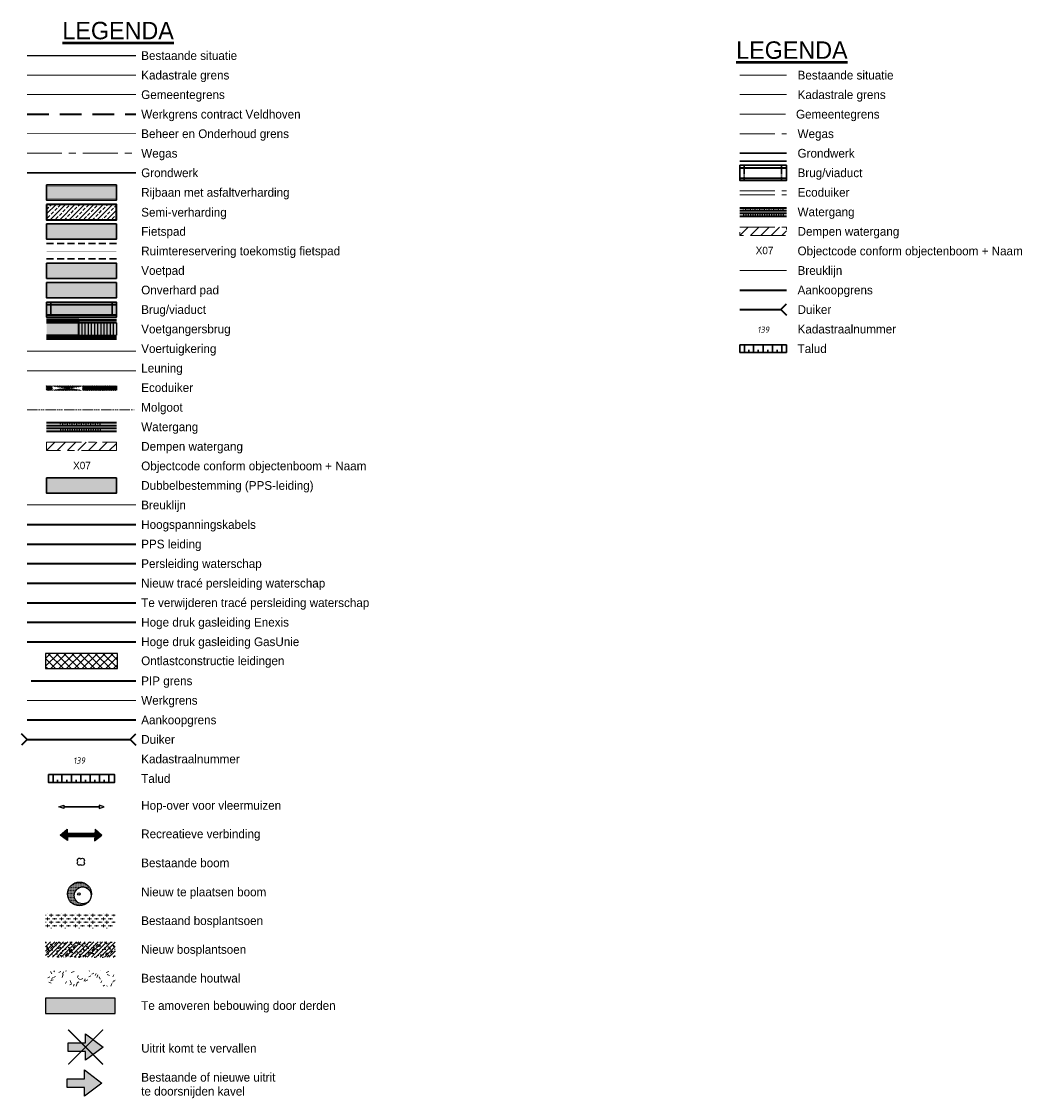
# Model space of a CAD drawing. Header units: metres. Extents: x 154839 to 161660, y 370737 to 378039.
# Tile 120 of 121: x 160429 to 160721, y 377544 to 377853. Entities that reach past the tile are written whole.
import ezdxf
from ezdxf.enums import TextEntityAlignment as Align

# ---------------------------------------------------------------- set-up
doc = ezdxf.new("R2010")
doc.units = ezdxf.units.M
for name, pattern in [('AM-AS', [16, 10, -2, 2, -2]), ('BENE 33streep015', [6, 3, -3]), ('DASHED', [0.75, 0.5, -0.25]), ('DTV-Sit_nw_Voorkeursalternatief_V08$0$DASHED2', [0.375, 0.25, -0.125]), ('Sit_nw_arcering Voorkeursalternatief_V01$0$BENE 33streep015', [6, 3, -3]), ('Sit_nw_Voorkeursalternatief_V04$0$AM-AS', [16, 10, -2, 2, -2]), ('Sit_nw_Voorkeursalternatief_V04$0$DASHED2', [0.375, 0.25, -0.125]), ('VW-3-3_STREEP', [6, 3, -3]), ('VW-FP2-1000', [3, 0.3, -2.7]), ('x-WE-SO-DWM-S-NW-Voorkeursalternatief$0$AM-AS', [16, 10, -2, 2, -2]), ('XX-FASEGRENS', [4, 2, -2]), ('{ Dashed Triple-Dot }', [2.53, 1.5, -0.25, 0.01, -0.25, 0.01, -0.25, 0.01, -0.25])]:
    doc.linetypes.add(name, pattern=pattern)
for name, color, linetype, lineweight in [('000_Systeemgrens', 30, 'Continuous', 40), ('Amoveren alle varianten', 254, 'Continuous', 0), ('B-XX-KG-GRENS_GEMEENTE-G', 150, 'KG-GEMEENTE', 18), ('B-XX-KG-GRENS_PERCEEL-GV', 150, 'Continuous', 18), ('B-XX-KG-GRENS_PERCEEL-S', 150, 'Continuous', 25), ('breuklijnN69$0$breuklijn', 76, 'Tauw_Stortnaad', 15), ('CB_---_TZ00050-_tekst 50_50_^1', 3, 'Continuous', 50), ('CI_N_-_TB04----_brug_25_^1000', 7, 'Continuous', 25), ('DWM N69 VKA V05A', 253, 'Continuous', 0), ('dwm-grondwerk', 100, 'Continuous', 30), ('dwm-kruinlijn', 100, 'Continuous', 30), ('kd-nw-rijkseiggrensplan', 170, 'rijksgrplan', 35), ('kd-nw-werkgrens1', 10, 'ENV-L16', 18), ('Leg_nw_SO+ MX-assen_v01$0$valkenswaard_l', 254, 'Continuous', 0), ('Leg_nw_SO+ MX-assen_v01$0$Variant A', 210, 'Continuous', 40), ('N-CO-BC-BETONVORM-G', 2, 'Continuous', 35), ('N-WE-AM-AS_WEG_GEBIEDSONTSLUITINGSWEG-G', 10, 'AM-AS', 18), ('N-WE-BV-GELEIDECONSTRUCTIE_GELEIDERAIL_KUNSTWERK-G', 1, 'BV-GELEIDERAIL-K', 9), ('N-WE-BV-LEUNING-G', 1, 'BV-LEUNING', 9), ('N-WE-GR-BOS-AD-100', 252, 'Continuous', 18), ('N-WE-GR-HOUTOPSTAND-AD-100', 252, 'Continuous', 18), ('N-WE-KG-GRENS_BESTEMMINGSPLAN-G', 42, 'KG-BESTEMMINGSPLAN', 35), ('n-we-kw-kunstwerk_duiker-g', 170, 'Continuous', 35), ('N-WE-VH-VERHARDING_HALFVERHARDING_BERM-G', 252, 'Continuous', 35), ('N-WE-VH-VERHARDING_KANTVERHARDING-G', 210, 'Continuous', 30), ('N-WE-VH-VERHARDING_KANTVERHARDING-G-toekomst', 210, 'DASHED', 30), ('N-WE-VW-MARKERING_LANGS_STREEP_30270_010-G', 7, 'VW-FP2-1000', 35), ('N-WE-VW-MARKERING_LANGS_STREEP_33_015-G', 7, 'VW-3-3_STREEP', 35), ('N-WE-VW-MARKERING_LANGS_STREEP_DOORGETROKKEN_015-G', 7, 'Continuous', 35), ('N-XX-OG-BEBOUWING-G', 7, 'Continuous', 25), ('Sit_nw_VKA toelichting_V04$0$CI_N_-_TZ00025-_tekst 50_50_^1', 3, 'Continuous', 25), ('Sit_nw_Voorkeursalternatief_V04$0$dwm-kunstwerklijn', 252, 'Continuous', 30), ('Sit_nw_Voorkeursalternatief_V04$0$kunstwerk-overgang', 252, 'Sit_nw_Voorkeursalternatief_V04$0$DASHED2', 30), ('Sit_nw_Voorkeursalternatief_V04$0$N-WE-AM-AS_KUNSTWERK_DUIKER-G', 10, 'Sit_nw_Voorkeursalternatief_V04$0$AM-AS', 18), ('sit_nw_voorkeursalternatief_v04$0$n-we-am-as_kunstwerk_goot-g', 4, '{ Dashed Triple-Dot }', 18), ('Sit_nw_Voorkeursalternatief_V04$0$N-WE-AM-AS_WATERGANG_SLOOT-G', 10, 'Sit_nw_Voorkeursalternatief_V04$0$AM-AS', 18), ('Sit_nw_Voorkeursalternatief_V04$0$N-WE-GW-TALUDARCERING_LANG-G', 253, 'Continuous', 25), ('Sit_nw_Voorkeursalternatief_V04$1$dwm-randverharding semiverhard-onverhard', 22, 'Continuous', 30), ('V-WE-OG-TOPOGRAFIE_BEBOUWING-G', 252, 'CONTINUOUS-V', 25), ('x-we-so-dwm-s-nw-voorkeursalternatief$0$n-we-am-as_kunstwerk_duiker-g', 10, 'x-WE-SO-DWM-S-NW-Voorkeursalternatief$0$AM-AS', 18), ('x-WE-SO-KLM-S-BS-Kritieke leidingen-001-buis gevaarlijke inhoud_ppspipelines', 30, 'gasunie', 35), ('x-WE-SO-KLM-S-BS-Kritieke leidingen-001-Nederlandse Gasunie West', 92, 'gasunie', 35), ('x-WE-SO-KLM-S-BS-Kritieke leidingen-001-TenneT TSO BV', 10, 'elechoog', 35), ('x-WE-SO-KLM-S-BS-Kritieke leidingen-001__nw ligging_waterleiding_wsdommel', 130, 'water', 35), ('x-WE-SO-KLM-S-BS-Kritieke leidingen-001__verwijderen_waterleiding_wsdommel', 253, 'water', 35), ('x-WE-SO-KLM-S-BS-Kritieke leidingen-001__waterleiding_wsdommel', 5, 'water', 35), ('x-WE-SO-KLM-S-BS-Kritieke leidingen-001_Gas hoge druk Enexis', 30, 'gashd', 35), ('X-XX-AL-BEHEER EN ONDERHOUDSGRENS-G', 200, 'XX-FASEGRENS', 25)]:
    doc.layers.add(name, color=color, linetype=linetype, lineweight=lineweight)
for name, color, linetype, lineweight, true_color in [('Arcering viaduct-brug', 7, 'BENE 33streep015', 30, 0xce9b78), ('Sit_nw_arcering Voorkeursalternatief_V01$0$Arcering fietspad', 7, 'Sit_nw_arcering Voorkeursalternatief_V01$0$BENE 33streep015', 30, 0xffc6b3), ('Sit_nw_arcering Voorkeursalternatief_V01$0$Arcering rijbaan', 7, 'Sit_nw_arcering Voorkeursalternatief_V01$0$BENE 33streep015', 30, 0x8091ac), ('Sit_nw_arcering Voorkeursalternatief_V01$0$Arcering viaduct-brug', 7, 'Sit_nw_arcering Voorkeursalternatief_V01$0$BENE 33streep015', 30, 0xce9b78), ('Sit_nw_arcering Voorkeursalternatief_V01$0$Arcering zandpad', 7, 'Sit_nw_arcering Voorkeursalternatief_V01$0$BENE 33streep015', 30, 0xfce483)]:
    doc.layers.add(name, color=color, linetype=linetype, lineweight=lineweight, true_color=true_color)
doc.layers.add('Sit_nw_arcering Voorkeursalternatief_V01$0$Arcering halfverharding', color=7, linetype='Continuous', true_color=0xb1b3cd)
doc.layers.add('TDNL----_recreatieve verbinding', color=7, linetype='Continuous', true_color=0xfce483)
for name, color, linetype in [('TDNL----_bossages', 71, 'Continuous'), ('TDNL----_bs boom', 252, 'Continuous'), ('TDNL----_hopover vleer', 190, 'Continuous'), ('TDNL----_nw boom', 72, 'Continuous'), ('TDNL----_ontlastconstructie leidingen', 160, 'Continuous'), ('TDNL----_traptredes', 1, 'Continuous'), ('uitrit', 10, 'Continuous'), ('uitrit-vervallen', 7, 'Continuous')]:
    doc.layers.add(name, color=color, linetype=linetype)
doc.styles.add('NLCS-ISO', font='NLCS-ISO.ttf')
doc.styles.add('Sit_nw_VKA toelichting_V04$0$TAUW-ISOCP', font='tcb_isocp.shx')
doc.styles.add('TAUW-ISOCP', font='tcb_isocp.shx')
doc.linetypes.add('BV-GELEIDERAIL-K', pattern='A,2,-1,[170,NLCS.shx,S=0.5,R=0,X=0,Y=0],-1', length=4)
doc.linetypes.add('BV-LEUNING', pattern='A,1,[69,NLCS.shx,S=0.2,R=0,X=0,Y=0],1', length=2)
doc.linetypes.add('CONTINUOUS-V', pattern='A,3.5,[24,NLCS.SHX,S=0.5,R=0,X=0,Y=0],3.5', length=7)
doc.linetypes.add('elechoog', pattern='A,28,-5,[23,RTW.shx,S=1.25,R=0,X=0,Y=0],-5,[23,RTW.shx,S=1.25,R=0,X=0,Y=0],-5,[23,RTW.shx,S=1.25,R=0,X=0,Y=0],-5', length=48)
doc.linetypes.add('ENV-L16', pattern='A,12.5,-1.25,[133,env-shp.shx,S=0.75,R=0,X=-0.75,Y=0],-1.25', length=15)
doc.linetypes.add('gashd', pattern='A,28,-5,[3,RTW.shx,S=1,R=0,X=0,Y=0],-5,[3,RTW.shx,S=1,R=0,X=0,Y=0],-5', length=43)
doc.linetypes.add('gasunie', pattern='A,28,-5,[3,RTW.shx,S=1,R=0,X=0,Y=0],-5,[3,RTW.shx,S=1,R=0,X=0,Y=0],-5,[3,RTW.shx,S=1,R=0,X=0,Y=0],-5', length=48)
doc.linetypes.add('KG-BESTEMMINGSPLAN', pattern='A,5.5,-3,["BP",Standard,S=1.8,R=0,X=-1.5,Y=-0.9],-3,5.5,-2,[5,NLCS.SHX,S=0.75,R=0,X=0,Y=0],-2', length=21)
doc.linetypes.add('KG-GEMEENTE', pattern='A,1,-2.25,[5,NLCS.SHX,S=1,R=0,X=0,Y=0],-2.25', length=5.5)
doc.linetypes.add('rijksgrplan', pattern='A,8,-2,[42,RTW.shx,S=1,R=0,X=0,Y=0],-2', length=12)
doc.linetypes.add('Tauw_Stortnaad', pattern='A,3,-1,[13,dgnlstyle-xxx tauw linestyles.shx,S=0.015873,R=0,X=0,Y=0],-1,3', length=8)
doc.linetypes.add('water', pattern='A,28,-5,[17,RTW.shx,S=1.25,R=0,X=0,Y=0],-5', length=38)

# ---------------------------------------------------------------- blocks, each defined once
blk = doc.blocks.new('bs boom')
at = {"layer": 'TDNL----_bs boom', "extrusion": (0, 0, -1)}
for centre, start, end in [((0.21, 0.21), 315, 135), ((-0.21, 0.21), 45, 225), ((0.21, -0.22), 225, 45.2569), ((-0.21, -0.22), 135, 315)]:
    blk.add_arc(centre, 0.3, start, end, dxfattribs=at)
blk = doc.blocks.new('SKG-PERCEELNUMMER-SO')
at = {"layer": 'Defpoints'}
blk.add_point((0, 0), dxfattribs=at)
at = {"style": 'NLCS-ISO', "oblique": 10, "flags": 1}
blk.add_attdef('GEMEENTECODE', text='', height=1.8, dxfattribs=at).set_placement((-0.5, 2.55), align=Align.MIDDLE_RIGHT)
blk.add_attdef('SECTIE', text='', height=1.8, dxfattribs=at).set_placement((0.5, 2.5), align=Align.MIDDLE_LEFT)
at = {"style": 'NLCS-ISO', "oblique": 10}
blk.add_attdef('PERCEELNUMMER', text='', height=1.8, dxfattribs=at).set_placement((0, 0), align=Align.MIDDLE_CENTER)
blk = doc.blocks.new('uitrit-vervallen')
at = {"layer": 'uitrit-vervallen'}
h = blk.add_hatch(color=10, dxfattribs=at)
h.dxf.hatch_style = 1
h.paths.add_polyline_path([(-5, -3.75), (-5, -1.25), (-10, -1.25), (-10, 1.25), (-5, 1.25), (-5, 3.75), (0, 0)])
at = {"layer": 'uitrit-vervallen', "const_width": 0.4, "flags": 128}
for points in [[(-10, 5), (0, -5)], [(-10, -5), (0, 5)]]:
    blk.add_lwpolyline(points, dxfattribs=at)
at = {"layer": 'uitrit-vervallen', "color": 10, "flags": 128}
blk.add_lwpolyline([(-5, -3.75), (-5, -1.25), (-10, -1.25), (-10, 1.25), (-5, 1.25), (-5, 3.75), (0, 0)], close=True, dxfattribs=at)
blk = doc.blocks.new('uitrit')
at = {"layer": 'uitrit'}
h = blk.add_hatch(color=256, dxfattribs=at)
h.dxf.hatch_style = 1
h.paths.add_polyline_path([(-5, -3.75), (-5, -1.25), (-10, -1.25), (-10, 1.25), (-5, 1.25), (-5, 3.75), (0, 0)])
at = {"layer": 'uitrit', "flags": 128}
blk.add_lwpolyline([(-5, -3.75), (-5, -1.25), (-10, -1.25), (-10, 1.25), (-5, 1.25), (-5, 3.75), (0, 0)], close=True, dxfattribs=at)

msp = doc.modelspace()

# ---------------------------------------------------------------- hatches: boundary and pattern name
at = {"layer": 'Amoveren alle varianten'}
msp.add_hatch(color=256, dxfattribs=at).paths.add_polyline_path([(160436, 377572.96), (160436, 377568.58), (160456, 377568.58), (160456, 377572.96)])
at = {"layer": 'Arcering viaduct-brug'}
h = msp.add_hatch(color=256, dxfattribs=at)
h.dxf.hatch_style = 1
h.paths.add_polyline_path([(160445.52, 377767.47), (160436.32, 377767.47), (160436.32, 377761.97), (160445.52, 377761.97)])
at = {"layer": 'N-WE-GR-BOS-AD-100'}
h = msp.add_hatch(dxfattribs=at)
h.set_pattern_fill('AGR-BOSPLANTSOEN', color=256, pattern_type=2)
h.set_pattern_definition([(0, (3e-11, 5.6863), (1, 1), [1.2, -0.8]), (90, (0.6, 5.2863), (-4, 2e-16), [0.8, -1.2]), (90, (1.6, 6.2863), (-4, 2e-16), [0.8, -1.2]), (90, (2.6, 5.4863), (-4, 2e-16), [0.4, -1.6]), (90, (3.6, 6.4863), (-4, 2e-16), [0.4, -1.6])])
h.paths.add_polyline_path([(160436, 377597.29), (160436, 377592.9), (160456, 377592.9), (160456, 377597.29)])
at = {"layer": 'N-WE-GR-HOUTOPSTAND-AD-100'}
h = msp.add_hatch(dxfattribs=at)
h.set_pattern_fill('AGR-HOUTOPSTAND', color=256, pattern_type=2)
h.set_pattern_definition([(26, (2.4945, -0.0607), (0.053122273, 5.04174153), [0.6558, -2.8565]), (64, (2.4945, -0.0607), (0.053140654, 5.04176089), [0.7032, -6.6193]), (207, (1.355, -1.2004), (-0.05006337, -5.04039889), [0.5824, -3.2349]), (243, (1.3548, -1.2004), (-0.05002558, -5.040354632), [0.6153, -6.9867]), (114, (1.3803, 1.0645), (-2.76722356, -3.69333698), [0.7968, -6.0879]), (155, (1.3803, 1.0645), (-2.76724627, -3.693349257), [0.7288, -5.4142]), (22, (2.4848, -2.0704), (1.972297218, 4.881702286), [0.8479, -5.5851]), (68, (2.485, -2.0704), (-3.992206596, 2.471901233), [0.8698, -4.3953])])
h.paths.add_polyline_path([(160436, 377580.8), (160436, 377576.42), (160456, 377576.42), (160456, 377580.8)])
at = {"layer": 'Sit_nw_arcering Voorkeursalternatief_V01$0$Arcering fietspad'}
h = msp.add_hatch(color=256, dxfattribs=at)
h.dxf.hatch_style = 1
h.paths.add_polyline_path([(160436.32, 377794.85), (160436.32, 377790.47), (160456.32, 377790.47), (160456.32, 377794.85)])
h = msp.add_hatch(color=252, dxfattribs=at)
h.dxf.hatch_style = 1
h.paths.add_polyline_path([(160436.32, 377783.65), (160436.32, 377779.27), (160456.32, 377779.27), (160456.32, 377783.65)])
h = msp.add_hatch(color=252, dxfattribs=at)
h.dxf.hatch_style = 1
h.paths.add_polyline_path([(160456.32, 377767.47), (160445.52, 377767.47), (160445.52, 377761.97), (160456.32, 377761.97)])
at = {"layer": 'Sit_nw_arcering Voorkeursalternatief_V01$0$Arcering halfverharding'}
h = msp.add_hatch(dxfattribs=at)
h.set_pattern_fill('ANSI33', color=256, scale=0.3)
h.set_pattern_definition([(45, (156962.9286, 374259.6614), (-1.3470384, 1.3470384), []), (45, (156964.2757, 374259.6614), (-1.3470384, 1.3470384), [0.9525, -0.47625])])
h.paths.add_polyline_path([(160456.32, 377796.07), (160456.32, 377800.45), (160436.32, 377800.45), (160436.32, 377796.07)])
at = {"layer": 'Sit_nw_arcering Voorkeursalternatief_V01$0$Arcering rijbaan'}
h = msp.add_hatch(color=256, dxfattribs=at)
h.dxf.hatch_style = 1
h.paths.add_polyline_path([(160456.32, 377801.67), (160456.32, 377806.05), (160436.32, 377806.05), (160436.32, 377801.67)])
at = {"layer": 'Sit_nw_arcering Voorkeursalternatief_V01$0$Arcering viaduct-brug'}
h = msp.add_hatch(color=256, dxfattribs=at)
h.dxf.hatch_style = 1
h.paths.add_polyline_path([(160436.32, 377772.48), (160436.32, 377768.1), (160456.32, 377768.1), (160456.32, 377772.48)])
at = {"layer": 'Sit_nw_arcering Voorkeursalternatief_V01$0$Arcering zandpad'}
h = msp.add_hatch(color=256, dxfattribs=at)
h.dxf.hatch_style = 1
h.paths.add_polyline_path([(160436.32, 377778.05), (160436.32, 377773.67), (160456.32, 377773.67), (160456.32, 377778.05)])
at = {"layer": 'Sit_nw_arcering Voorkeursalternatief_V01$0$Arcering zandpad', "true_color": 0xead0c8}
h = msp.add_hatch(color=254, dxfattribs=at)
h.dxf.hatch_style = 1
h.paths.add_polyline_path([(160436.32, 377722.04), (160436.32, 377717.65), (160456.32, 377717.65), (160456.32, 377722.04)])
at = {"layer": 'Sit_nw_Voorkeursalternatief_V04$0$N-WE-AM-AS_WATERGANG_SLOOT-G'}
h = msp.add_hatch(dxfattribs=at)
h.set_pattern_fill('ANSI31', color=256, scale=0.666667)
h.set_pattern_definition([(45, (160635.1297, 377791.5213), (-1.4967, 1.4967), [])])
h.paths.add_polyline_path([(160635.13, 377793.92), (160635.13, 377791.52), (160648.46, 377791.52), (160648.46, 377793.92)])
h = msp.add_hatch(dxfattribs=at)
h.set_pattern_fill('ANSI31', color=256, scale=0.666667)
h.set_pattern_definition([(45, (160436.3152, 377729.9024), (-1.4967, 1.4967), [])])
h.paths.add_polyline_path([(160436.32, 377732.3), (160436.32, 377729.9), (160456.32, 377729.9), (160456.32, 377732.3)])
at = {"layer": 'TDNL----_bossages'}
h = msp.add_hatch(dxfattribs=at)
h.set_pattern_fill('ENV-A30', color=256)
h.set_pattern_definition([(45, (137686.9679, 374751.9557), (-0.622253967, 0.622253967), []), (45, (137686.968, 374755.067), (-3.1112698, 3.1112698), [1, -0.6]), (17, (137686.968, 374751.9557), (0.5157491, 1.59655218), [0, -1.632, -0.924, 0, -1.344]), (48, (137686.968, 374751.9557), (-0.36831158, 1.62343666), [0, -1.616, 0, -1.648, 0, -1.328]), (71, (137686.968, 374751.9557), (-0.95823154, 1.34526143), [0, -1.6, 0, -0.96, -1.316])])
h.paths.add_polyline_path([(160436, 377589.04), (160436, 377584.66), (160456, 377584.66), (160456, 377589.04)])
at = {"layer": 'TDNL----_hopover vleer'}
h = msp.add_hatch(color=256, dxfattribs=at)
h.dxf.hatch_style = 1
h.paths.add_polyline_path([(160439.78, 377627.78), (160441.26, 377628.28), (160441.26, 377627.27)])
h.paths.add_polyline_path([(160452.85, 377627.78), (160451.37, 377628.28), (160451.37, 377627.27)])
at = {"layer": 'TDNL----_nw boom'}
h = msp.add_hatch(dxfattribs=at)
h.set_pattern_fill('ENV-A59', color=256, scale=0.125)
h.set_pattern_definition([(0, (160445.5823, 377602.80269), (0.0625, 0.125), [0, -0.125])])
h.paths.add_polyline_path([(160449.08, 377602.4, -0.056269), (160449.02, 377601.87, 0.071071), (160449.15, 377602.82, 1), (160442.33, 377602.82, 0.750383), (160448.62, 377600.99, -0.727591), (160444.25, 377602.4, -1)])
at = {"layer": 'TDNL----_ontlastconstructie leidingen'}
h = msp.add_hatch(dxfattribs=at)
h.set_pattern_fill('ANSI37', color=256, scale=0.5)
h.set_pattern_definition([(45, (-5.28, -28.0331), (-1.122532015, 1.122532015), []), (135, (-5.28, -28.0331), (-1.122532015, -1.122532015), [])])
h.paths.add_polyline_path([(160436, 377671.77), (160436, 377667.39), (160456.63, 377667.39), (160456.63, 377671.77)])
at = {"layer": 'x-we-so-dwm-s-nw-voorkeursalternatief$0$n-we-am-as_kunstwerk_duiker-g', "lineweight": 40}
h = msp.add_hatch(dxfattribs=at)
h.set_pattern_fill('ANSI32', color=254)
h.set_pattern_definition([(45, (-19280.89956, 48.84702), (-0.26516504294, 0.26516504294), []), (45, (-19280.7228, 48.84702), (-0.26516504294, 0.26516504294), [])])
h.paths.add_polyline_path([(160456.32, 377747.21), (160456.32, 377748.41), (160436.32, 377748.41), (160436.32, 377747.21)])
edge = h.paths.add_edge_path(flags=17)
edge.add_line((160446.69, 377747.21), (160446.69, 377748.41))
edge.add_line((160437.93, 377747.21), (160437.93, 377748.41))

# ---------------------------------------------------------------- linework, layer by layer
at = {"layer": '000_Systeemgrens', "linetype": 'DTV-Sit_nw_Voorkeursalternatief_V08$0$DASHED2', "ltscale": 25}
msp.add_line((160430.72, 377826.32), (160461.91, 377826.32), dxfattribs=at)
at = {"layer": 'B-XX-KG-GRENS_GEMEENTE-G'}
for p, q in [((160430.72, 377831.92), (160461.91, 377831.92)), ((160635.13, 377826.32), (160648.19, 377826.32))]:
    msp.add_line(p, q, dxfattribs=at)
at = {"layer": 'B-XX-KG-GRENS_PERCEEL-GV'}
for p, q in [((160430.72, 377837.52), (160461.91, 377837.52)), ((160635.13, 377831.92), (160648.46, 377831.92))]:
    msp.add_line(p, q, dxfattribs=at)
at = {"layer": 'breuklijnN69$0$breuklijn'}
for p, q in [((160635.13, 377781.52), (160648.46, 377781.52)), ((160430.72, 377714.3), (160461.91, 377714.3))]:
    msp.add_line(p, q, dxfattribs=at)
at = {"layer": 'DWM N69 VKA V05A', "linetype": 'Continuous', "lineweight": 30}
for p, q in [((160636.46, 377760.25), (160636.46, 377757.99)), ((160636.46, 377759.63), (160636.46, 377759.12)), ((160639.03, 377760.25), (160639.03, 377757.98)), ((160641.8, 377760.25), (160641.8, 377757.98)), ((160644.47, 377760.25), (160644.47, 377757.98)), ((160647.15, 377760.24), (160647.15, 377757.98)), ((160637.71, 377757.98), (160637.71, 377758.77)), ((160640.39, 377757.98), (160640.39, 377758.77)), ((160643.13, 377757.98), (160643.13, 377758.76)), ((160645.8, 377757.98), (160645.8, 377758.76)), ((160438.15, 377637.03), (160438.15, 377634.77)), ((160438.15, 377636.41), (160438.15, 377635.9)), ((160439.4, 377634.77), (160439.4, 377635.55)), ((160440.72, 377637.03), (160440.72, 377634.77)), ((160442.08, 377634.77), (160442.08, 377635.55)), ((160443.48, 377637.03), (160443.48, 377634.77)), ((160444.81, 377634.76), (160444.81, 377635.55)), ((160446.16, 377637.03), (160446.16, 377634.76)), ((160447.49, 377634.76), (160447.49, 377635.55)), ((160448.84, 377637.03), (160448.84, 377634.76)), ((160450.17, 377634.76), (160450.17, 377635.55)), ((160451.51, 377637.03), (160451.51, 377634.76)), ((160452.84, 377634.76), (160452.84, 377635.55)), ((160454.19, 377637.03), (160454.19, 377634.76))]:
    msp.add_line(p, q, dxfattribs=at)
at = {"layer": 'dwm-grondwerk', "linetype": 'Continuous', "lineweight": 30}
for p, q in [((160635.13, 377760.25), (160648.46, 377760.25)), ((160635.13, 377757.98), (160635.13, 377760.25)), ((160648.46, 377760.25), (160648.46, 377757.98)), ((160635.13, 377757.98), (160648.46, 377757.98))]:
    msp.add_line(p, q, dxfattribs=at)
msp.add_lwpolyline([(160436.82, 377637.03), (160455.82, 377637.03), (160455.82, 377634.77), (160436.82, 377634.77)], close=True, dxfattribs=at)
at = {"layer": 'dwm-kruinlijn', "linetype": 'Continuous', "lineweight": 30}
for p, q in [((160635.13, 377815.12), (160648.46, 377815.12)), ((160430.72, 377809.52), (160461.91, 377809.52))]:
    msp.add_line(p, q, dxfattribs=at)
at = {"layer": 'kd-nw-rijkseiggrensplan', "flags": 128}
for points in [[(160635.13, 377775.92), (160648.46, 377775.92)], [(160430.72, 377652.7), (160461.91, 377652.7)]]:
    msp.add_lwpolyline(points, dxfattribs=at)
at = {"layer": 'kd-nw-werkgrens1', "flags": 128}
msp.add_lwpolyline([(160430.72, 377658.3), (160461.91, 377658.3)], dxfattribs=at)
at = {"layer": 'Leg_nw_SO+ MX-assen_v01$0$valkenswaard_l'}
msp.add_line((160635.13, 377837.52), (160648.46, 377837.52), dxfattribs=at)
at = {"layer": 'Leg_nw_SO+ MX-assen_v01$0$Variant A'}
for p, q in [((160635.13, 377810.95), (160648.46, 377810.95)), ((160635.13, 377808), (160648.46, 377808)), ((160436.32, 377771.75), (160456.32, 377771.75)), ((160436.32, 377768.8), (160456.32, 377768.8))]:
    msp.add_line(p, q, dxfattribs=at)
at = {"layer": 'Leg_nw_SO+ MX-assen_v01$0$Variant A', "color": 130}
for p, q in [((160635.13, 377799.52), (160648.46, 377799.52)), ((160635.13, 377798.72), (160648.46, 377798.72)), ((160635.13, 377797.92), (160648.46, 377797.92)), ((160635.13, 377797.12), (160648.46, 377797.12)), ((160436.32, 377737.9), (160456.32, 377737.9)), ((160436.32, 377737.1), (160456.32, 377737.1)), ((160436.32, 377736.3), (160456.32, 377736.3)), ((160436.32, 377735.5), (160456.32, 377735.5))]:
    msp.add_line(p, q, dxfattribs=at)
at = {"layer": 'N-CO-BC-BETONVORM-G', "flags": 128}
for points in [[(160436.32, 377761.97), (160445.52, 377761.97), (160445.52, 377767.47), (160436.32, 377767.47)], [(160436.32, 377766.97), (160445.52, 377766.97)], [(160436.32, 377762.47), (160445.52, 377762.47)]]:
    msp.add_lwpolyline(points, dxfattribs=at)
at = {"layer": 'N-CO-BC-BETONVORM-G'}
for points in [[(160445.52, 377767.47), (160456.32, 377767.47)], [(160445.52, 377761.97), (160456.32, 377761.97)]]:
    msp.add_lwpolyline(points, dxfattribs=at)
at = {"layer": 'N-WE-AM-AS_WEG_GEBIEDSONTSLUITINGSWEG-G', "color": 10}
for p, q in [((160635.13, 377820.72), (160648.46, 377820.72)), ((160430.72, 377815.12), (160461.91, 377815.12))]:
    msp.add_line(p, q, dxfattribs=at)
at = {"layer": 'N-WE-BV-GELEIDECONSTRUCTIE_GELEIDERAIL_KUNSTWERK-G'}
msp.add_line((160430.72, 377758.38), (160461.91, 377758.38), dxfattribs=at)
at = {"layer": 'N-WE-BV-LEUNING-G', "ltscale": 2.5}
msp.add_line((160430.72, 377752.78), (160461.91, 377752.78), dxfattribs=at)
at = {"layer": 'N-WE-BV-LEUNING-G', "flags": 128}
for points in [[(160436.32, 377767.17), (160445.52, 377767.17)], [(160436.32, 377762.27), (160445.52, 377762.27)]]:
    msp.add_lwpolyline(points, dxfattribs=at)
at = {"layer": 'N-WE-BV-LEUNING-G'}
for points in [[(160445.52, 377767.17), (160456.32, 377767.17)], [(160445.52, 377762.27), (160456.32, 377762.27)]]:
    msp.add_lwpolyline(points, dxfattribs=at)
at = {"layer": 'N-WE-KG-GRENS_BESTEMMINGSPLAN-G', "transparency": 33554687, "flags": 128}
msp.add_lwpolyline([(160431.91, 377663.9), (160461.91, 377663.9)], dxfattribs=at)
at = {"layer": 'n-we-kw-kunstwerk_duiker-g'}
for p, q in [((160646.89, 377770.32), (160648.49, 377771.92)), ((160635.13, 377770.32), (160646.89, 377770.32)), ((160646.89, 377770.32), (160648.49, 377768.72)), ((160430.72, 377647.1), (160429.12, 377648.7)), ((160460.31, 377647.1), (160461.91, 377648.7)), ((160430.72, 377647.1), (160429.12, 377645.5)), ((160430.72, 377647.1), (160460.31, 377647.1)), ((160460.31, 377647.1), (160461.91, 377645.5))]:
    msp.add_line(p, q, dxfattribs=at)
at = {"layer": 'N-WE-VH-VERHARDING_HALFVERHARDING_BERM-G', "flags": 128}
msp.add_lwpolyline([(160436.32, 377800.45), (160436.32, 377796.07), (160456.32, 377796.07), (160456.32, 377800.45)], close=True, dxfattribs=at)
at = {"layer": 'N-WE-VH-VERHARDING_KANTVERHARDING-G', "flags": 128}
for points in [[(160436.32, 377806.05), (160436.32, 377801.67), (160456.32, 377801.67), (160456.32, 377806.05)], [(160436.32, 377794.85), (160436.32, 377790.47), (160456.32, 377790.47), (160456.32, 377794.85)], [(160436.32, 377783.65), (160436.32, 377779.27), (160456.32, 377779.27), (160456.32, 377783.65)]]:
    msp.add_lwpolyline(points, close=True, dxfattribs=at)
for points in [[(160436.32, 377766.47), (160445.52, 377766.47)], [(160436.32, 377762.97), (160445.52, 377762.97)]]:
    msp.add_lwpolyline(points, dxfattribs=at)
at = {"layer": 'N-WE-VH-VERHARDING_KANTVERHARDING-G-toekomst', "ltscale": 4, "flags": 128}
for points in [[(160456.32, 377789.25), (160436.32, 377789.25)], [(160436.32, 377784.87), (160456.32, 377784.87)]]:
    msp.add_lwpolyline(points, dxfattribs=at)
at = {"layer": 'N-WE-VW-MARKERING_LANGS_STREEP_30270_010-G', "const_width": 0.1, "flags": 128}
msp.add_lwpolyline([(160436.32, 377787.06), (160456.32, 377787.06)], dxfattribs=at)
at = {"layer": 'N-WE-VW-MARKERING_LANGS_STREEP_33_015-G', "const_width": 0.15, "flags": 128}
msp.add_lwpolyline([(160436.32, 377805.68), (160456.32, 377805.68)], dxfattribs=at)
at = {"layer": 'N-WE-VW-MARKERING_LANGS_STREEP_DOORGETROKKEN_015-G', "const_width": 0.15, "flags": 128}
msp.add_lwpolyline([(160436.32, 377802.05), (160456.32, 377802.05)], dxfattribs=at)
at = {"layer": 'N-XX-OG-BEBOUWING-G', "color": 252, "flags": 128}
msp.add_lwpolyline([(160430.72, 377843.12), (160461.91, 377843.12)], dxfattribs=at)
at = {"layer": 'Sit_nw_Voorkeursalternatief_V04$0$dwm-kunstwerklijn', "linetype": 'Continuous', "lineweight": 30, "flags": 128}
for points in [[(160635.13, 377811.68), (160648.46, 377811.68), (160648.46, 377807.3), (160635.13, 377807.3)], [(160436.32, 377772.48), (160456.32, 377772.48), (160456.32, 377768.1), (160436.32, 377768.1)]]:
    msp.add_lwpolyline(points, close=True, dxfattribs=at)
at = {"layer": 'Sit_nw_Voorkeursalternatief_V04$0$kunstwerk-overgang'}
for p, q in [((160636.31, 377811.68), (160636.31, 377807.3)), ((160647.09, 377811.68), (160647.09, 377807.3)), ((160437.49, 377772.48), (160437.49, 377768.1)), ((160455.15, 377772.48), (160455.15, 377768.1))]:
    msp.add_line(p, q, dxfattribs=at)
at = {"layer": 'Sit_nw_Voorkeursalternatief_V04$0$N-WE-AM-AS_KUNSTWERK_DUIKER-G'}
for p, q in [((160635.13, 377804.38), (160648.46, 377804.38)), ((160635.13, 377803.18), (160648.46, 377803.18))]:
    msp.add_line(p, q, dxfattribs=at)
at = {"layer": 'sit_nw_voorkeursalternatief_v04$0$n-we-am-as_kunstwerk_goot-g', "ltscale": 2}
msp.add_line((160430.72, 377741.56), (160461.91, 377741.56), dxfattribs=at)
at = {"layer": 'Sit_nw_Voorkeursalternatief_V04$0$N-WE-AM-AS_WATERGANG_SLOOT-G', "flags": 128}
msp.add_lwpolyline([(160635.13, 377793.92), (160648.46, 377793.92), (160648.46, 377791.52), (160635.13, 377791.52)], close=True, dxfattribs=at)
at = {"layer": 'Sit_nw_Voorkeursalternatief_V04$0$N-WE-AM-AS_WATERGANG_SLOOT-G'}
msp.add_lwpolyline([(160436.32, 377732.3), (160456.32, 377732.3), (160456.32, 377729.9), (160436.32, 377729.9)], close=True, dxfattribs=at)
at = {"layer": 'Sit_nw_Voorkeursalternatief_V04$0$N-WE-GW-TALUDARCERING_LANG-G', "lineweight": 25}
for p, q in [((160636.18, 377799.12), (160636.18, 377799.52)), ((160636.84, 377798.72), (160636.84, 377799.52)), ((160637.51, 377799.12), (160637.51, 377799.52)), ((160638.18, 377798.72), (160638.18, 377799.52)), ((160638.84, 377799.12), (160638.84, 377799.52)), ((160639.51, 377798.72), (160639.51, 377799.52)), ((160640.18, 377799.12), (160640.18, 377799.52)), ((160640.84, 377798.72), (160640.84, 377799.52)), ((160641.51, 377799.12), (160641.51, 377799.52)), ((160642.18, 377798.72), (160642.18, 377799.52)), ((160642.84, 377799.12), (160642.84, 377799.52)), ((160643.51, 377798.72), (160643.51, 377799.52)), ((160644.18, 377799.12), (160644.18, 377799.52)), ((160644.84, 377798.72), (160644.84, 377799.52)), ((160645.51, 377799.12), (160645.51, 377799.52)), ((160646.18, 377798.72), (160646.18, 377799.52)), ((160646.84, 377799.12), (160646.84, 377799.52)), ((160647.51, 377798.72), (160647.51, 377799.52)), ((160636.18, 377797.52), (160636.18, 377797.12)), ((160636.85, 377797.92), (160636.85, 377797.12)), ((160637.51, 377797.52), (160637.51, 377797.12)), ((160638.18, 377797.92), (160638.18, 377797.12)), ((160638.85, 377797.52), (160638.85, 377797.12)), ((160639.51, 377797.92), (160639.51, 377797.12)), ((160640.18, 377797.52), (160640.18, 377797.12)), ((160640.85, 377797.92), (160640.85, 377797.12)), ((160641.51, 377797.52), (160641.51, 377797.12)), ((160642.18, 377797.92), (160642.18, 377797.12)), ((160642.85, 377797.52), (160642.85, 377797.12)), ((160643.51, 377797.92), (160643.51, 377797.12)), ((160644.18, 377797.52), (160644.18, 377797.12)), ((160644.85, 377797.92), (160644.85, 377797.12)), ((160645.51, 377797.52), (160645.51, 377797.12)), ((160646.18, 377797.92), (160646.18, 377797.12)), ((160646.85, 377797.52), (160646.85, 377797.12)), ((160647.51, 377797.92), (160647.51, 377797.12)), ((160440.31, 377737.5), (160440.31, 377737.9)), ((160440.98, 377737.1), (160440.98, 377737.9)), ((160441.65, 377737.5), (160441.65, 377737.9)), ((160442.31, 377737.1), (160442.31, 377737.9)), ((160442.98, 377737.5), (160442.98, 377737.9)), ((160443.65, 377737.1), (160443.65, 377737.9)), ((160444.31, 377737.5), (160444.31, 377737.9)), ((160444.98, 377737.1), (160444.98, 377737.9)), ((160445.65, 377737.5), (160445.65, 377737.9)), ((160446.31, 377737.1), (160446.31, 377737.9)), ((160446.98, 377737.5), (160446.98, 377737.9)), ((160447.65, 377737.1), (160447.65, 377737.9)), ((160448.31, 377737.5), (160448.31, 377737.9)), ((160448.98, 377737.1), (160448.98, 377737.9)), ((160449.65, 377737.5), (160449.65, 377737.9)), ((160450.31, 377737.1), (160450.31, 377737.9)), ((160450.98, 377737.5), (160450.98, 377737.9)), ((160451.65, 377737.1), (160451.65, 377737.9)), ((160440.32, 377735.9), (160440.32, 377735.5)), ((160440.98, 377736.3), (160440.98, 377735.5)), ((160441.65, 377735.9), (160441.65, 377735.5)), ((160442.32, 377736.3), (160442.32, 377735.5)), ((160442.98, 377735.9), (160442.98, 377735.5)), ((160443.65, 377736.3), (160443.65, 377735.5)), ((160444.32, 377735.9), (160444.32, 377735.5)), ((160444.98, 377736.3), (160444.98, 377735.5)), ((160445.65, 377735.9), (160445.65, 377735.5)), ((160446.32, 377736.3), (160446.32, 377735.5)), ((160446.98, 377735.9), (160446.98, 377735.5)), ((160447.65, 377736.3), (160447.65, 377735.5)), ((160448.32, 377735.9), (160448.32, 377735.5)), ((160448.98, 377736.3), (160448.98, 377735.5)), ((160449.65, 377735.9), (160449.65, 377735.5)), ((160450.32, 377736.3), (160450.32, 377735.5)), ((160450.98, 377735.9), (160450.98, 377735.5)), ((160451.65, 377736.3), (160451.65, 377735.5))]:
    msp.add_line(p, q, dxfattribs=at)
at = {"layer": 'Sit_nw_Voorkeursalternatief_V04$1$dwm-randverharding semiverhard-onverhard', "linetype": 'Continuous', "lineweight": 30}
msp.add_line((160635.13, 377812.87), (160648.46, 377812.87), dxfattribs=at)
msp.add_lwpolyline([(160436.32, 377778.05), (160436.32, 377773.67), (160456.32, 377773.67), (160456.32, 377778.05)], close=True, dxfattribs=at)
at = {"layer": 'Sit_nw_Voorkeursalternatief_V04$1$dwm-randverharding semiverhard-onverhard', "color": 1, "linetype": 'Continuous', "lineweight": 30}
msp.add_lwpolyline([(160436.32, 377722.04), (160436.32, 377717.65), (160456.32, 377717.65), (160456.32, 377722.04)], close=True, dxfattribs=at)
at = {"layer": 'TDNL----_hopover vleer'}
for points in [[(160439.78, 377627.78), (160441.26, 377628.28), (160441.26, 377627.27), (160439.78, 377627.78)], [(160452.85, 377627.78), (160451.37, 377628.28), (160451.37, 377627.27), (160452.85, 377627.78)]]:
    msp.add_lwpolyline(points, close=True, dxfattribs=at)
at = {"layer": 'TDNL----_hopover vleer', "const_width": 0.4, "flags": 128}
msp.add_lwpolyline([(160451.37, 377627.78), (160441.26, 377627.78)], dxfattribs=at)
at = {"layer": 'TDNL----_nw boom'}
for centre, radius in [((160445.74, 377602.82), 3.41), ((160446.66, 377602.4), 2.42), ((160445.58, 377602.8), 0.376)]:
    msp.add_circle(centre, radius, dxfattribs=at)
at = {"layer": 'TDNL----_ontlastconstructie leidingen'}
msp.add_lwpolyline([(160436, 377671.77), (160436, 377667.39), (160456.63, 377667.39), (160456.63, 377671.77), (160436, 377671.77)], close=True, dxfattribs=at)
at = {"layer": 'TDNL----_recreatieve verbinding'}
for points in [[(160440.21, 377619.7), (160442.2, 377621.37), (160442.3, 377618.09)], [(160452.18, 377619.69), (160450.19, 377621.36), (160450.09, 377618.08)]]:
    msp.add_lwpolyline(points, close=True, dxfattribs=at)
at = {"layer": 'TDNL----_recreatieve verbinding', "const_width": 1.33}
msp.add_lwpolyline([(160450.38, 377619.71), (160442.25, 377619.73)], dxfattribs=at)
at = {"layer": 'TDNL----_recreatieve verbinding'}
for points in [[(160442.2, 377621.37), (160442.3, 377618.09), (160440.21, 377619.7)], [(160450.19, 377621.36), (160450.09, 377618.08), (160452.18, 377619.69)]]:
    msp.add_solid(points, dxfattribs=at)
at = {"layer": 'TDNL----_traptredes'}
for points in [[(160445.52, 377766.82), (160456.32, 377766.82)], [(160445.52, 377766.47), (160456.32, 377766.47)], [(160445.52, 377762.97), (160456.32, 377762.97)], [(160445.52, 377762.62), (160456.32, 377762.62)]]:
    msp.add_lwpolyline(points, dxfattribs=at)
at = {"layer": 'TDNL----_traptredes', "flags": 128}
for points in [[(160445.52, 377766.47), (160445.52, 377762.97)], [(160446.42, 377766.47), (160446.42, 377762.97)], [(160447.32, 377766.47), (160447.32, 377762.97)], [(160448.22, 377766.47), (160448.22, 377762.97)], [(160449.12, 377766.47), (160449.12, 377762.97)], [(160450.02, 377766.47), (160450.02, 377762.97)], [(160450.92, 377766.47), (160450.92, 377762.97)], [(160451.82, 377766.47), (160451.82, 377762.97)], [(160452.72, 377766.47), (160452.72, 377762.97)], [(160453.62, 377766.47), (160453.62, 377762.97)], [(160454.52, 377766.47), (160454.52, 377762.97)], [(160455.42, 377766.47), (160455.42, 377762.97)], [(160456.32, 377766.47), (160456.32, 377762.97)]]:
    msp.add_lwpolyline(points, dxfattribs=at)
at = {"layer": 'V-WE-OG-TOPOGRAFIE_BEBOUWING-G', "flags": 128}
msp.add_lwpolyline([(160436, 377572.96), (160436, 377568.58), (160456, 377568.58), (160456, 377572.96)], close=True, dxfattribs=at)
at = {"layer": 'x-we-so-dwm-s-nw-voorkeursalternatief$0$n-we-am-as_kunstwerk_duiker-g', "lineweight": 40}
msp.add_line((160456.32, 377747.21), (160456.32, 377748.41), dxfattribs=at)
at = {"layer": 'x-we-so-dwm-s-nw-voorkeursalternatief$0$n-we-am-as_kunstwerk_duiker-g', "lineweight": 40, "const_width": 0.1, "flags": 128}
for points in [[(160436.32, 377747.21), (160436.32, 377748.41)], [(160436.32, 377748.41), (160456.32, 377748.41)], [(160436.32, 377747.21), (160456.32, 377747.21)], [(160437.93, 377747.21), (160437.93, 377748.41)], [(160454.7, 377747.21), (160454.7, 377748.41)]]:
    msp.add_lwpolyline(points, dxfattribs=at)
at = {"layer": 'x-WE-SO-KLM-S-BS-Kritieke leidingen-001-buis gevaarlijke inhoud_ppspipelines', "ltscale": 0.6}
msp.add_line((160430.72, 377703.1), (160461.91, 377703.1), dxfattribs=at)
at = {"layer": 'x-WE-SO-KLM-S-BS-Kritieke leidingen-001-Nederlandse Gasunie West', "ltscale": 0.6}
msp.add_line((160430.72, 377675.1), (160461.91, 377675.1), dxfattribs=at)
at = {"layer": 'x-WE-SO-KLM-S-BS-Kritieke leidingen-001-TenneT TSO BV', "ltscale": 0.6}
msp.add_line((160430.72, 377708.7), (160461.91, 377708.7), dxfattribs=at)
at = {"layer": 'x-WE-SO-KLM-S-BS-Kritieke leidingen-001__nw ligging_waterleiding_wsdommel', "ltscale": 0.6}
msp.add_line((160430.72, 377691.9), (160461.91, 377691.9), dxfattribs=at)
at = {"layer": 'x-WE-SO-KLM-S-BS-Kritieke leidingen-001__verwijderen_waterleiding_wsdommel', "ltscale": 0.6}
msp.add_line((160430.72, 377686.3), (160461.91, 377686.3), dxfattribs=at)
at = {"layer": 'x-WE-SO-KLM-S-BS-Kritieke leidingen-001__waterleiding_wsdommel', "ltscale": 0.6}
msp.add_line((160430.72, 377697.5), (160461.91, 377697.5), dxfattribs=at)
at = {"layer": 'x-WE-SO-KLM-S-BS-Kritieke leidingen-001_Gas hoge druk Enexis', "ltscale": 0.6}
msp.add_line((160430.72, 377680.7), (160461.91, 377680.7), dxfattribs=at)
at = {"layer": 'X-XX-AL-BEHEER EN ONDERHOUDSGRENS-G', "const_width": 0.2, "flags": 128}
msp.add_lwpolyline([(160430.72, 377820.72), (160461.91, 377820.72)], dxfattribs=at)

# ---------------------------------------------------------------- block references
at = {"layer": 'B-XX-KG-GRENS_PERCEEL-S'}
for p in [(160641.84, 377764.54), (160445.65, 377641.05)]:
    msp.add_blockref('SKG-PERCEELNUMMER-SO', p, dxfattribs=at).add_auto_attribs({'PERCEELNUMMER': '139'})
at = {"layer": 'TDNL----_bs boom', "xscale": 2, "yscale": 2, "zscale": 2, "rotation": 269.1353581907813}
msp.add_blockref('bs boom', (160446.14, 377612.04), dxfattribs=at)
at = {"layer": 'uitrit-vervallen'}
for name, p in [('uitrit-vervallen', (160452.5, 377558.93)), ('uitrit', (160452.18, 377548.61))]:
    msp.add_blockref(name, p, dxfattribs=at)

# ---------------------------------------------------------------- texts
at = {"layer": 'CB_---_TZ00050-_tekst 50_50_^1', "style": 'TAUW-ISOCP'}
for p in [(160440.84, 377847.79), (160634.06, 377842.19)]:
    msp.add_text('%%ULEGENDA', height=5, dxfattribs=at).set_placement(p)
at = {"layer": 'CI_N_-_TB04----_brug_25_^1000', "style": 'TAUW-ISOCP'}
for s, p in [('Bestaande situatie', (160463.44, 377843.12)), ('Kadastrale grens', (160463.44, 377837.52)), ('Bestaande situatie', (160651.66, 377837.52)), ('Gemeentegrens', (160463.44, 377831.92)), ('Kadastrale grens', (160651.66, 377831.92)), ('Werkgrens contract Veldhoven', (160463.44, 377826.32)), ('Gemeentegrens', (160651.21, 377826.32)), ('Beheer en Onderhoud grens', (160463.44, 377820.72)), ('Wegas', (160651.66, 377820.72)), ('Wegas', (160463.44, 377815.12)), ('Grondwerk', (160651.66, 377815.12)), ('Grondwerk', (160463.44, 377809.52)), ('Brug/viaduct', (160651.66, 377809.52)), ('Rijbaan met asfaltverharding', (160463.44, 377803.91)), ('Ecoduiker', (160651.66, 377803.92)), ('Semi-verharding', (160463.44, 377798.21)), ('Watergang', (160651.66, 377798.32)), ('Fietspad ', (160463.44, 377792.72)), ('Dempen watergang', (160651.66, 377792.72)), ('Ruimtereservering toekomstig fietspad', (160463.44, 377787.12)), ('Objectcode conform objectenboom + Naam', (160651.66, 377787.12)), ('Voetpad', (160463.44, 377781.52)), ('Breuklijn', (160651.66, 377781.52)), ('Onverhard pad', (160463.44, 377775.92)), ('Aankoopgrens', (160651.66, 377775.92)), ('Brug/viaduct', (160463.44, 377770.32)), ('Duiker', (160651.66, 377770.32)), ('Voetgangersbrug', (160463.44, 377764.75)), ('Kadastraalnummer', (160651.66, 377764.72)), ('Voertuigkering', (160463.44, 377759.12)), ('Talud', (160651.66, 377759.12)), ('Leuning', (160463.44, 377753.52)), ('Ecoduiker', (160463.44, 377747.95)), ('Molgoot', (160463.44, 377742.3)), ('Watergang', (160463.44, 377736.7)), ('Dempen watergang', (160463.44, 377731.1)), ('Objectcode conform objectenboom + Naam', (160463.44, 377725.5)), ('Dubbelbestemming (PPS-leiding)', (160463.44, 377719.9)), ('Breuklijn', (160463.44, 377714.3)), ('Hoogspanningskabels', (160463.44, 377708.7)), ('PPS leiding', (160463.44, 377703.1)), ('Persleiding waterschap', (160463.44, 377697.5)), ('Nieuw tracé persleiding waterschap', (160463.44, 377691.9)), ('Te verwijderen tracé persleiding waterschap', (160463.44, 377686.3)), ('Hoge druk gasleiding Enexis', (160463.44, 377680.7)), ('Hoge druk gasleiding GasUnie', (160463.44, 377675.1)), ('Ontlastconstructie leidingen', (160463.44, 377669.64)), ('PIP grens', (160463.44, 377663.9)), ('Werkgrens', (160463.44, 377658.3)), ('Aankoopgrens', (160463.44, 377652.7)), ('Duiker', (160463.44, 377647.1)), ('Kadastraalnummer', (160463.44, 377641.5)), ('Talud', (160463.44, 377635.9)), ('Hop-over voor vleermuizen', (160463.44, 377628.2)), ('Recreatieve verbinding', (160463.44, 377620.04)), ('Bestaande boom', (160463.44, 377611.72)), ('Nieuw te plaatsen boom', (160463.44, 377603.39)), ('Bestaand bosplantsoen', (160463.44, 377595.15)), ('Nieuw bosplantsoen', (160463.44, 377586.91)), ('Bestaande houtwal', (160463.44, 377578.67)), ('Te amoveren bebouwing door derden', (160463.44, 377570.83)), ('Uitrit komt te vervallen', (160463.44, 377558.59)), ('Bestaande of nieuwe uitrit', (160463.44, 377550.27)), ('te doorsnijden kavel', (160463.44, 377546.27))]:
    msp.add_text(s, height=2.5, dxfattribs=at).set_placement(p, align=Align.MIDDLE_LEFT)
at = {"layer": 'Sit_nw_VKA toelichting_V04$0$CI_N_-_TZ00025-_tekst 50_50_^1', "style": 'Sit_nw_VKA toelichting_V04$0$TAUW-ISOCP'}
for p in [(160644.73, 377786.18), (160448.99, 377724.56)]:
    msp.add_text('X07', height=2.133, dxfattribs=at).set_placement(p, align=Align.RIGHT)

doc.saveas('drawing.dxf')
